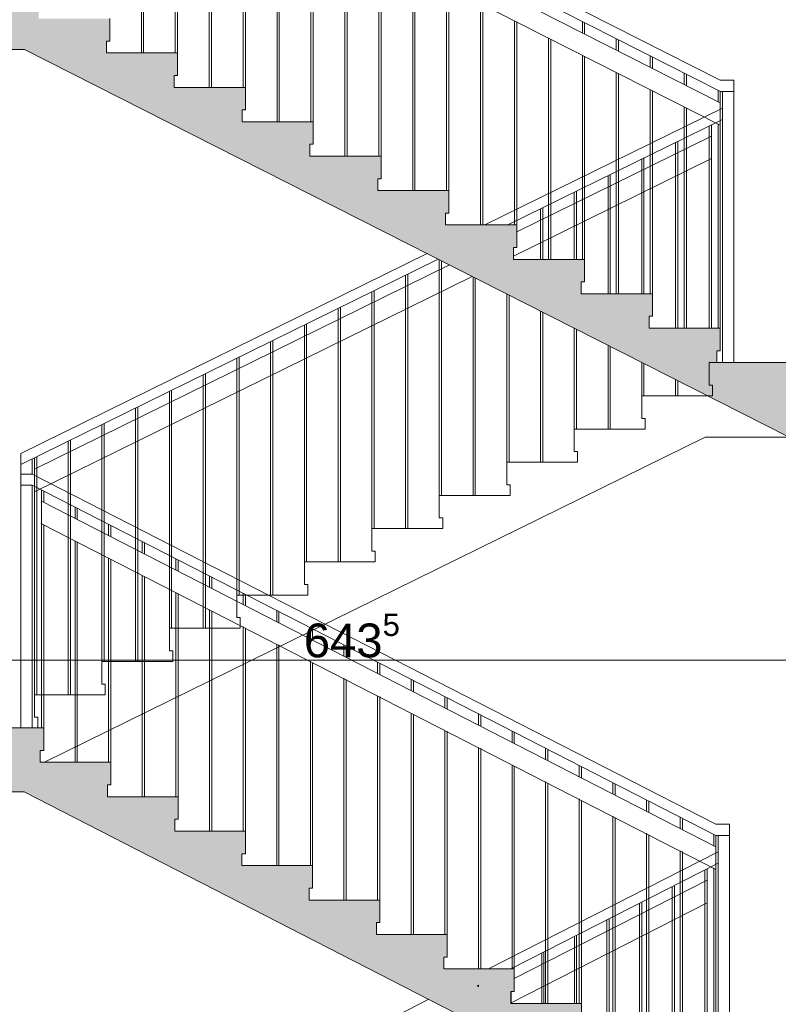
# Paper-space layout 'A-42 PRZEKRÓJ A-A' of a CAD drawing. Header units: millimetres. Extents: x 0 to 1114, y -5 to 726.
# Tile 72 of 91: x 497 to 530, y 281 to 324. Entities that reach past the tile are written whole.
import ezdxf
from ezdxf.xclip import XClip

# ---------------------------------------------------------------- set-up
doc = ezdxf.new("R2010")
doc.units = ezdxf.units.MM
doc.header["$MEASUREMENT"] = 0
doc.header["$XCLIPFRAME"] = 0
doc.linetypes.add('PRZERYWANA', pattern=[5.64444, 2.82222, -2.82222])
for name, color, linetype, lineweight, true_color in [('A__balustrada_Nr_pióra__161', 7, 'Continuous', 5, 0x949494), ('A_pochwyt_Nr_pióra__161', 7, 'Continuous', 5, 0x949494), ('A_schody_Nr_pióra__9', 7, 'Continuous', 13, 0xadadad), ('A_strop_Nr_pióra__9', 7, 'Continuous', 13, 0xadadad), ('A_widok_Nr_pióra__121', 7, 'Continuous', 5, 0xcacaca)]:
    doc.layers.add(name, color=color, linetype=linetype, lineweight=lineweight, true_color=true_color)
doc.layers.add('A_schody', color=7, linetype='Continuous')
for name, color, linetype, lineweight in [('A_schody_Nr_pióra__1', 7, 'Continuous', 20), ('A_strop_Nr_pióra__1', 7, 'Continuous', 20), ('A_wymiary_Nr_pióra__1', 7, 'Continuous', 20), ('A_wymiary_Nr_pióra__2', 8, 'Continuous', 13)]:
    doc.layers.add(name, color=color, linetype=linetype, lineweight=lineweight)
doc.styles.add('STYL_AUTOMATYCZNY_1', font='arial.ttf')

# ---------------------------------------------------------------- blocks, each defined once
blk = doc.blocks.new('Rysunek_1_1', base_point=(-1560.278, -148.908))
at = {"layer": 'A_schody', "linetype": 'Continuous', "lineweight": 0, "true_color": 0x000000}
h = blk.add_hatch(color=18, dxfattribs=at)
h.paths.add_polyline_path([(81.694, 140.929), (175.424, 140.929), (226.244, 140.929), (306.913, 140.929), (548.587, 140.929), (548.587, 244.87), (543.567, 244.87), (543.567, 243.12), (527.617, 243.12), (527.617, 243.652), (527.767, 243.652), (527.767, 244.652), (524.676, 244.652), (524.676, 245.185), (524.826, 245.185), (524.826, 246.185), (521.735, 246.185), (521.735, 246.718), (521.885, 246.718), (521.885, 247.718), (518.794, 247.718), (518.794, 248.251), (518.944, 248.251), (518.944, 249.251), (515.853, 249.251), (515.853, 249.784), (516.003, 249.784), (516.003, 250.784), (512.912, 250.784), (512.912, 251.317), (513.062, 251.317), (513.062, 252.317), (509.971, 252.317), (509.971, 252.85), (510.121, 252.85), (510.121, 253.85), (507.03, 253.85), (507.03, 254.383), (507.18, 254.383), (507.18, 255.383), (504.089, 255.383), (504.089, 255.916), (504.239, 255.916), (504.239, 256.916), (501.148, 256.916), (501.148, 257.449), (501.298, 257.449), (501.298, 258.449), (498.572, 258.449), (498.207, 258.449), (498.207, 258.982), (498.357, 258.982), (498.357, 259.982), (498.277, 259.982), (479.827, 259.982), (479.827, 286.332), (482.217, 286.332), (482.217, 290.162), (496.884, 290.162), (527.025, 274.725), (529.906, 273.25), (543.567, 273.25), (543.567, 276.2), (527.437, 276.2), (527.437, 276.727), (527.587, 276.727), (527.587, 277.727), (524.454, 277.727), (524.454, 278.255), (524.604, 278.255), (524.604, 279.255), (521.471, 279.255), (521.471, 279.783), (521.621, 279.783), (521.621, 280.783), (518.488, 280.783), (518.488, 281.31), (518.638, 281.31), (518.638, 282.31), (515.505, 282.31), (515.505, 282.838), (515.655, 282.838), (515.655, 283.838), (512.522, 283.838), (512.522, 284.366), (512.672, 284.366), (512.672, 285.366), (509.539, 285.366), (509.539, 285.894), (509.689, 285.894), (509.689, 286.894), (506.556, 286.894), (506.556, 287.421), (506.706, 287.421), (506.706, 288.421), (503.573, 288.421), (503.573, 288.949), (503.723, 288.949), (503.723, 289.949), (500.59, 289.949), (500.59, 290.477), (500.74, 290.477), (500.74, 291.477), (497.79, 291.477), (497.607, 291.477), (497.607, 292.005), (497.757, 292.005), (497.757, 293.005), (497.647, 293.005), (497.497, 293.005), (494.627, 293.005), (479.247, 293.005), (479.217, 293.005), (479.217, 319.235), (481.647, 319.235), (481.647, 323.105), (496.903, 323.105), (527.216, 307.736), (530.839, 305.9), (543.567, 305.9), (543.567, 309.21), (530.456, 309.21), (527.627, 309.21), (527.627, 309.736), (527.777, 309.736), (527.777, 310.736), (524.617, 310.736), (524.617, 311.262), (524.767, 311.262), (524.767, 312.262), (521.607, 312.262), (521.607, 312.788), (521.757, 312.788), (521.757, 313.788), (518.597, 313.788), (518.597, 314.314), (518.747, 314.314), (518.747, 315.314), (515.587, 315.314), (515.587, 315.84), (515.737, 315.84), (515.737, 316.84), (512.577, 316.84), (512.577, 317.366), (512.727, 317.366), (512.727, 318.366), (509.567, 318.366), (509.567, 318.892), (509.717, 318.892), (509.717, 319.892), (506.557, 319.892), (506.557, 320.418), (506.707, 320.418), (506.707, 321.418), (503.547, 321.418), (503.547, 321.944), (503.697, 321.944), (503.697, 322.944), (500.537, 322.944), (500.537, 323.47), (500.687, 323.47), (500.687, 324.47), (497.527, 324.47), (497.527, 324.493), (497.527, 324.996), (497.677, 324.996), (497.677, 325.996), (497.647, 325.996), (497.177, 325.996), (479.547, 325.996), (479.547, 351.996), (481.717, 351.996), (481.717, 355.946), (498.578, 355.946), (527.341, 341.136), (530.809, 339.35), (543.567, 339.35), (543.567, 342.65), (527.677, 342.65), (527.677, 343.181), (527.827, 343.181), (527.827, 344.181), (524.703, 344.181), (524.703, 344.712), (524.853, 344.712), (524.853, 345.712), (521.729, 345.712), (521.729, 346.244), (521.879, 346.244), (521.879, 347.244), (518.755, 347.244), (518.755, 347.775), (518.905, 347.775), (518.905, 348.775), (515.781, 348.775), (515.781, 349.306), (515.931, 349.306), (515.931, 350.306), (512.807, 350.306), (512.807, 350.838), (512.957, 350.838), (512.957, 351.838), (509.833, 351.838), (509.833, 352.369), (509.983, 352.369), (509.983, 353.369), (506.859, 353.369), (506.859, 353.9), (507.009, 353.9), (507.009, 354.9), (503.885, 354.9), (503.885, 355.432), (504.035, 355.432), (504.035, 356.432), (500.911, 356.432), (500.911, 356.963), (501.061, 356.963), (501.061, 357.963), (497.937, 357.963), (497.937, 357.981), (497.937, 358.495), (498.087, 358.495), (498.087, 359.495), (497.607, 359.495), (494.957, 359.495), (479.467, 359.495), (479.467, 385.725), (481.827, 385.725), (481.827, 389.495), (496.894, 389.495), (527.195, 374.445), (530.547, 372.78), (543.567, 372.78), (543.567, 375.94), (527.557, 375.94), (527.557, 376.433), (527.707, 376.433), (527.707, 377.433), (524.551, 377.433), (524.551, 377.926), (524.701, 377.926), (524.701, 378.926), (521.545, 378.926), (521.545, 379.419), (521.695, 379.419), (521.695, 380.419), (518.539, 380.419), (518.539, 380.912), (518.689, 380.912), (518.689, 381.912), (515.533, 381.912), (515.533, 382.405), (515.683, 382.405), (515.683, 383.405), (512.527, 383.405), (512.527, 383.898), (512.677, 383.898), (512.677, 384.898), (509.521, 384.898), (509.521, 385.391), (509.671, 385.391), (509.671, 386.391), (506.515, 386.391), (506.515, 386.884), (506.665, 386.884), (506.665, 387.884), (506.416, 387.884), (503.509, 387.884), (503.509, 388.377), (503.659, 388.377), (503.659, 389.377), (503.413, 389.377), (500.503, 389.377), (500.503, 389.87), (500.653, 389.87), (500.653, 390.87), (500.41, 390.87), (497.813, 390.87), (497.497, 390.87), (497.497, 391.363), (497.647, 391.363), (497.647, 392.363), (479.397, 392.363), (479.397, 418.623), (481.617, 418.623), (481.617, 422.123), (498.369, 422.123), (527.387, 407.759), (531.063, 405.94), (543.567, 405.94), (543.567, 409.28), (527.697, 409.28), (527.697, 409.765), (527.847, 409.765), (527.847, 410.765), (524.697, 410.765), (524.697, 411.25), (524.847, 411.25), (524.847, 412.25), (521.697, 412.25), (521.697, 412.735), (521.847, 412.735), (521.847, 413.735), (518.697, 413.735), (518.697, 414.22), (518.847, 414.22), (518.847, 415.22), (515.697, 415.22), (515.697, 415.705), (515.847, 415.705), (515.847, 416.705), (512.697, 416.705), (512.697, 417.189), (512.847, 417.189), (512.847, 418.189), (509.697, 418.189), (509.697, 418.674), (509.847, 418.674), (509.847, 419.674), (506.697, 419.674), (506.697, 420.159), (506.847, 420.159), (506.847, 421.159), (503.697, 421.159), (503.697, 421.644), (503.847, 421.644), (503.847, 422.644), (500.697, 422.644), (500.697, 423.129), (500.847, 423.129), (500.847, 424.129), (497.697, 424.129), (497.697, 424.614), (497.847, 424.614), (497.847, 425.614), (479.317, 425.614), (479.317, 451.774), (481.707, 451.774), (481.707, 455.544), (496.931, 455.544), (527.257, 440.792), (530.881, 439.03), (543.567, 439.03), (543.567, 442.31), (527.567, 442.31), (527.567, 442.785), (527.717, 442.785), (527.717, 443.785), (524.533, 443.785), (524.533, 444.261), (524.683, 444.261), (524.683, 445.261), (521.499, 445.261), (521.499, 445.737), (521.649, 445.737), (521.649, 446.737), (518.465, 446.737), (518.465, 447.213), (518.615, 447.213), (518.615, 448.213), (515.431, 448.213), (515.431, 448.689), (515.581, 448.689), (515.581, 449.689), (512.397, 449.689), (512.397, 450.165), (512.547, 450.165), (512.547, 451.165), (509.363, 451.165), (509.363, 451.641), (509.513, 451.641), (509.513, 452.641), (506.329, 452.641), (506.329, 453.117), (506.479, 453.117), (506.479, 454.117), (503.295, 454.117), (503.295, 454.593), (503.445, 454.593), (503.445, 455.593), (500.261, 455.593), (500.261, 456.069), (500.411, 456.069), (500.411, 457.069), (497.227, 457.069), (497.227, 457.545), (497.377, 457.545), (497.377, 458.545), (479.247, 458.545), (479.247, 484.675), (481.019, 484.675), (481.019, 488.575), (496.868, 488.575), (530.662, 472.1), (543.567, 472.1), (543.567, 475.18), (527.767, 475.18), (527.767, 475.645), (527.917, 475.645), (527.917, 476.645), (524.761, 476.645), (524.761, 477.11), (524.911, 477.11), (524.911, 478.11), (521.755, 478.11), (521.755, 478.576), (521.905, 478.576), (521.905, 479.576), (518.749, 479.576), (518.749, 480.041), (518.899, 480.041), (518.899, 481.041), (515.743, 481.041), (515.743, 481.507), (515.893, 481.507), (515.893, 482.507), (512.737, 482.507), (512.737, 482.972), (512.887, 482.972), (512.887, 483.972), (509.731, 483.972), (509.731, 484.438), (509.881, 484.438), (509.881, 485.438), (506.725, 485.438), (506.725, 485.903), (506.875, 485.903), (506.875, 486.903), (503.719, 486.903), (503.719, 487.369), (503.869, 487.369), (503.869, 488.369), (500.713, 488.369), (500.713, 488.834), (500.863, 488.834), (500.863, 489.834), (497.707, 489.834), (497.707, 490.3), (497.857, 490.3), (497.857, 491.3), (479.277, 491.3), (479.277, 517.52), (481.377, 517.52), (481.377, 521.533), (478.41, 521.533), (478.41, 524.133), (477.357, 524.133), (352.051, 524.133), (352.051, 536.095), (543.567, 536.095), (543.567, 527.836), (543.567, 524.133), (547.587, 524.133), (547.587, 521.533), (543.567, 521.533), (543.567, 517.54), (548.587, 517.54), (548.587, 540.961), (543.567, 540.961), (543.567, 539.119), (348.996, 539.119), (348.996, 564.681), (346.838, 564.681), (346.838, 562.317), (85.194, 562.317), (85.194, 564.681), (81.694, 564.681), (81.694, 553.481), (85.194, 553.481), (85.194, 558.993), (147.194, 558.993), (147.194, 524.281), (131.294, 524.281), (131.294, 520.056), (146.901, 520.056), (146.901, 517.255), (150.894, 517.255), (150.894, 491.056), (131.644, 491.056), (131.644, 491.558), (131.794, 491.558), (131.794, 492.558), (128.604, 492.558), (128.604, 493.06), (128.754, 493.06), (128.754, 494.06), (125.564, 494.06), (125.564, 494.562), (125.714, 494.562), (125.714, 495.562), (122.524, 495.562), (122.524, 496.065), (122.674, 496.065), (122.674, 497.065), (119.484, 497.065), (119.484, 497.567), (119.634, 497.567), (119.634, 498.567), (116.444, 498.567), (116.444, 499.069), (116.594, 499.069), (116.594, 500.069), (113.404, 500.069), (113.404, 500.571), (113.554, 500.571), (113.554, 501.571), (110.364, 501.571), (110.364, 502.074), (110.514, 502.074), (110.514, 503.074), (107.324, 503.074), (107.324, 503.576), (107.474, 503.576), (107.474, 504.576), (104.284, 504.576), (104.284, 505.078), (104.434, 505.078), (104.434, 506.078), (101.244, 506.078), (101.244, 506.581), (101.394, 506.581), (101.394, 507.581), (98.194, 507.581), (85.194, 507.581), (85.194, 504.381), (101.294, 504.381), (133.823, 488.306), (146.674, 488.306), (146.674, 484.256), (150.694, 484.256), (150.694, 458.206), (131.244, 458.206), (131.244, 458.69), (131.394, 458.69), (131.394, 459.69), (128.264, 459.69), (128.264, 460.174), (128.414, 460.174), (128.414, 461.174), (125.284, 461.174), (125.284, 461.658), (125.434, 461.658), (125.434, 462.658), (122.304, 462.658), (122.304, 463.142), (122.454, 463.142), (122.454, 464.142), (119.324, 464.142), (119.324, 464.626), (119.474, 464.626), (119.474, 465.626), (116.344, 465.626), (116.344, 466.11), (116.494, 466.11), (116.494, 467.11), (113.364, 467.11), (113.364, 467.594), (113.514, 467.594), (113.514, 468.594), (110.384, 468.594), (110.384, 469.078), (110.534, 469.078), (110.534, 470.078), (107.404, 470.078), (107.404, 470.562), (107.554, 470.562), (107.554, 471.562), (104.424, 471.562), (104.424, 472.046), (104.574, 472.046), (104.574, 473.046), (101.444, 473.046), (101.444, 473.531), (101.594, 473.531), (101.594, 474.531), (101.044, 474.531), (85.194, 474.531), (85.194, 471.531), (101.123, 471.531), (133.451, 455.431), (147.014, 455.431), (147.014, 451.371), (150.394, 451.371), (150.394, 425.231), (130.844, 425.231), (130.844, 425.744), (130.994, 425.744), (130.994, 426.744), (127.904, 426.744), (127.904, 427.258), (128.054, 427.258), (128.054, 428.258), (124.964, 428.258), (124.964, 428.771), (125.114, 428.771), (125.114, 429.771), (122.024, 429.771), (122.024, 430.285), (122.174, 430.285), (122.174, 431.285), (119.084, 431.285), (119.084, 431.799), (119.234, 431.799), (119.234, 432.799), (116.144, 432.799), (116.144, 433.312), (116.294, 433.312), (116.294, 434.312), (113.204, 434.312), (113.204, 434.826), (113.354, 434.826), (113.354, 435.826), (110.264, 435.826), (110.264, 436.34), (110.414, 436.34), (110.414, 437.34), (107.324, 437.34), (107.324, 437.853), (107.474, 437.853), (107.474, 438.853), (104.384, 438.853), (104.384, 439.367), (104.534, 439.367), (104.534, 440.367), (101.444, 440.367), (101.444, 440.881), (101.594, 440.881), (101.594, 441.881), (98.394, 441.881), (85.194, 441.881), (85.194, 438.631), (101.54, 438.631), (133.928, 421.956), (146.574, 421.956), (146.574, 418.066), (150.194, 418.066), (150.194, 391.956), (130.844, 391.956), (130.844, 392.467), (130.994, 392.467), (130.994, 393.467), (127.814, 393.467), (127.814, 393.978), (127.964, 393.978), (127.964, 394.978), (124.784, 394.978), (124.784, 395.49), (124.934, 395.49), (124.934, 396.49), (121.754, 396.49), (121.754, 397.001), (121.904, 397.001), (121.904, 398.001), (118.724, 398.001), (118.724, 398.512), (118.874, 398.512), (118.874, 399.512), (115.694, 399.512), (115.694, 400.024), (115.844, 400.024), (115.844, 401.024), (112.664, 401.024), (112.664, 401.535), (112.814, 401.535), (112.814, 402.535), (109.634, 402.535), (109.634, 403.046), (109.784, 403.046), (109.784, 404.046), (106.604, 404.046), (106.604, 404.558), (106.754, 404.558), (106.754, 405.558), (103.574, 405.558), (103.574, 406.069), (103.724, 406.069), (103.724, 407.069), (100.544, 407.069), (100.544, 407.581), (100.694, 407.581), (100.694, 408.581), (97.494, 408.581), (85.194, 408.581), (85.194, 405.431), (100.469, 405.431), (133.448, 388.981), (146.924, 388.981), (146.924, 385.311), (150.794, 385.311), (150.794, 358.881), (131.244, 358.881), (131.244, 359.376), (131.394, 359.376), (131.394, 360.376), (128.244, 360.376), (128.244, 360.871), (128.394, 360.871), (128.394, 361.871), (125.244, 361.871), (125.244, 362.367), (125.394, 362.367), (125.394, 363.367), (122.244, 363.367), (122.244, 363.862), (122.394, 363.862), (122.394, 364.862), (119.244, 364.862), (119.244, 365.358), (119.394, 365.358), (119.394, 366.358), (116.244, 366.358), (116.244, 366.853), (116.394, 366.853), (116.394, 367.853), (113.244, 367.853), (113.244, 368.349), (113.394, 368.349), (113.394, 369.349), (110.244, 369.349), (110.244, 369.844), (110.394, 369.844), (110.394, 370.844), (107.244, 370.844), (107.244, 371.34), (107.394, 371.34), (107.394, 372.34), (104.244, 372.34), (104.244, 372.835), (104.394, 372.835), (104.394, 373.835), (101.244, 373.835), (101.244, 374.331), (101.394, 374.331), (101.394, 375.331), (98.194, 375.331), (85.194, 375.331), (85.194, 372.331), (100.9, 372.331), (134.251, 355.706), (146.737, 355.706), (146.737, 352.136), (150.694, 352.136), (150.694, 325.906), (150.494, 325.906), (131.144, 325.906), (131.144, 326.408), (131.294, 326.408), (131.294, 327.408), (128.164, 327.408), (128.164, 327.91), (128.314, 327.91), (128.314, 328.91), (125.184, 328.91), (125.184, 329.412), (125.334, 329.412), (125.334, 330.412), (122.204, 330.412), (122.204, 330.915), (122.354, 330.915), (122.354, 331.915), (119.224, 331.915), (119.224, 332.417), (119.374, 332.417), (119.374, 333.417), (116.244, 333.417), (116.244, 333.919), (116.394, 333.919), (116.394, 334.919), (113.264, 334.919), (113.264, 335.421), (113.414, 335.421), (113.414, 336.421), (110.284, 336.421), (110.284, 336.924), (110.434, 336.924), (110.434, 337.924), (107.304, 337.924), (107.304, 338.426), (107.454, 338.426), (107.454, 339.426), (104.324, 339.426), (104.324, 339.928), (104.474, 339.928), (104.474, 340.928), (101.344, 340.928), (101.344, 341.431), (101.494, 341.431), (101.494, 342.431), (98.294, 342.431), (85.194, 342.431), (85.194, 339.231), (101.379, 339.231), (134.06, 322.756), (146.544, 322.756), (146.544, 319.066), (150.494, 319.066), (150.494, 292.856), (130.894, 292.856), (130.844, 292.856), (130.844, 293.321), (130.994, 293.321), (130.994, 294.321), (127.884, 294.321), (127.884, 294.787), (128.034, 294.787), (128.034, 295.787), (124.924, 295.787), (124.924, 296.253), (125.074, 296.253), (125.074, 297.253), (121.964, 297.253), (121.964, 297.719), (122.114, 297.719), (122.114, 298.719), (119.004, 298.719), (119.004, 299.185), (119.154, 299.185), (119.154, 300.185), (116.044, 300.185), (116.044, 300.651), (116.194, 300.651), (116.194, 301.651), (113.084, 301.651), (113.084, 302.117), (113.234, 302.117), (113.234, 303.117), (110.124, 303.117), (110.124, 303.583), (110.274, 303.583), (110.274, 304.583), (107.164, 304.583), (107.164, 305.049), (107.314, 305.049), (107.314, 306.049), (104.204, 306.049), (104.204, 306.515), (104.354, 306.515), (104.354, 307.515), (101.244, 307.515), (101.244, 307.981), (101.394, 307.981), (101.394, 308.981), (98.194, 308.981), (85.194, 308.981), (85.194, 306.131), (100.659, 306.131), (132.664, 290.281), (147.001, 290.281), (147.001, 286.281), (150.794, 286.281), (150.894, 286.281), (150.894, 260.081), (150.794, 260.081), (131.544, 260.081), (131.544, 260.54), (131.694, 260.54), (131.694, 261.54), (128.514, 261.54), (128.514, 261.999), (128.664, 261.999), (128.664, 262.999), (125.484, 262.999), (125.484, 263.458), (125.634, 263.458), (125.634, 264.458), (122.454, 264.458), (122.454, 264.917), (122.604, 264.917), (122.604, 265.917), (119.424, 265.917), (119.424, 266.376), (119.574, 266.376), (119.574, 267.376), (116.394, 267.376), (116.394, 267.835), (116.544, 267.835), (116.544, 268.835), (113.364, 268.835), (113.364, 269.294), (113.514, 269.294), (113.514, 270.294), (110.334, 270.294), (110.334, 270.753), (110.484, 270.753), (110.484, 271.753), (107.304, 271.753), (107.304, 272.212), (107.454, 272.212), (107.454, 273.212), (104.274, 273.212), (104.274, 273.671), (104.424, 273.671), (104.424, 274.671), (101.244, 274.671), (101.244, 275.131), (101.394, 275.131), (101.394, 276.131), (98.194, 276.131), (85.194, 276.131), (85.194, 276.281), (81.694, 276.281), (81.694, 161.081)])
h.paths.add_polyline_path([(85.194, 241.081), (99.89, 241.081), (133.69, 224.181), (146.852, 224.181), (146.852, 220.611), (150.594, 220.611), (150.594, 194.081), (134.194, 194.081), (130.994, 194.081), (130.844, 194.081), (130.844, 194.581), (130.994, 194.581), (130.994, 195.581), (127.874, 195.581), (127.874, 196.081), (128.024, 196.081), (128.024, 197.081), (124.904, 197.081), (124.904, 197.581), (125.054, 197.581), (125.054, 198.581), (121.934, 198.581), (121.934, 199.081), (122.084, 199.081), (122.084, 200.081), (118.964, 200.081), (118.964, 200.581), (119.114, 200.581), (119.114, 201.581), (115.994, 201.581), (115.994, 202.081), (116.144, 202.081), (116.144, 203.081), (113.024, 203.081), (113.024, 203.581), (113.174, 203.581), (113.174, 204.581), (110.054, 204.581), (110.054, 205.081), (110.204, 205.081), (110.204, 206.081), (107.084, 206.081), (107.084, 206.581), (107.234, 206.581), (107.234, 207.581), (104.114, 207.581), (104.114, 208.081), (104.264, 208.081), (104.264, 209.081), (101.144, 209.081), (101.144, 209.581), (101.294, 209.581), (101.294, 210.581), (85.694, 210.581), (85.194, 210.581)], flags=0)
h.paths.add_polyline_path([(85.194, 207.481), (100.985, 207.481), (134.051, 190.781), (147.294, 190.781), (147.294, 187.311), (150.694, 187.311), (150.694, 161.081), (129.144, 161.081), (129.144, 161.711), (129.294, 161.711), (129.294, 162.711), (126.2, 162.711), (126.2, 163.341), (126.35, 163.341), (126.35, 164.341), (123.255, 164.341), (123.255, 164.971), (123.405, 164.971), (123.405, 165.971), (120.311, 165.971), (120.311, 166.601), (120.461, 166.601), (120.461, 167.601), (117.366, 167.601), (117.366, 168.231), (117.516, 168.231), (117.516, 169.231), (114.422, 169.231), (114.422, 169.861), (114.572, 169.861), (114.572, 170.861), (111.477, 170.861), (111.477, 171.491), (111.627, 171.491), (111.627, 172.491), (108.533, 172.491), (108.533, 173.121), (108.683, 173.121), (108.683, 174.121), (105.588, 174.121), (105.588, 174.751), (105.738, 174.751), (105.738, 175.751), (102.644, 175.751), (102.644, 176.381), (102.794, 176.381), (102.794, 177.381), (99.594, 177.381), (85.694, 177.381), (85.194, 177.381)], flags=0)
h.paths.add_polyline_path([(98.194, 243.581), (85.194, 243.581), (85.194, 273.581), (100.052, 273.581), (134.109, 257.181), (146.856, 257.181), (146.856, 253.581), (150.794, 253.581), (150.794, 227.081), (131.244, 227.081), (131.244, 227.581), (131.394, 227.581), (131.394, 228.581), (128.244, 228.581), (128.244, 229.081), (128.394, 229.081), (128.394, 230.081), (125.244, 230.081), (125.244, 230.581), (125.394, 230.581), (125.394, 231.581), (122.244, 231.581), (122.244, 232.081), (122.394, 232.081), (122.394, 233.081), (119.244, 233.081), (119.244, 233.581), (119.394, 233.581), (119.394, 234.581), (116.244, 234.581), (116.244, 235.081), (116.394, 235.081), (116.394, 236.081), (113.244, 236.081), (113.244, 236.581), (113.394, 236.581), (113.394, 237.581), (110.244, 237.581), (110.244, 238.081), (110.394, 238.081), (110.394, 239.081), (107.244, 239.081), (107.244, 239.581), (107.394, 239.581), (107.394, 240.581), (104.244, 240.581), (104.244, 241.081), (104.394, 241.081), (104.394, 242.081), (101.244, 242.081), (101.244, 242.581), (101.394, 242.581), (101.394, 243.581)], flags=0)
h.paths.add_polyline_path([(172.924, 149.057), (153.247, 149.057), (153.247, 526.588), (172.924, 526.588)], flags=0)
h.paths.add_polyline_path([(153.247, 529.128), (153.247, 540.019), (153.247, 558.993), (197.906, 558.993), (197.906, 529.128), (175.424, 529.128)], flags=0)
h.paths.add_polyline_path([(175.424, 458.356), (175.424, 487.895), (224.744, 487.895), (224.744, 479.356), (226.244, 479.356), (226.244, 491.056), (175.424, 491.056), (175.424, 520.915), (224.744, 520.915), (224.744, 512.056), (226.244, 512.056), (226.244, 526.757), (254.323, 526.757), (254.323, 149.057), (226.244, 149.057), (226.244, 161.081), (175.424, 161.081), (175.424, 190.716), (224.744, 190.716), (224.744, 182.081), (226.244, 182.081), (226.244, 194.081), (175.424, 194.081), (175.424, 223.904), (224.744, 223.904), (224.744, 215.081), (226.244, 215.081), (226.244, 227.081), (175.424, 227.081), (175.424, 257.094), (224.744, 257.094), (224.744, 248.081), (226.244, 248.081), (226.244, 260.081), (175.424, 260.081), (175.424, 289.86), (224.744, 289.86), (224.744, 281.081), (226.244, 281.081), (226.244, 292.856), (175.424, 292.856), (175.424, 322.879), (224.744, 322.879), (224.744, 313.856), (226.244, 313.856), (226.244, 325.906), (175.424, 325.906), (175.424, 355.9), (224.744, 355.9), (224.744, 346.906), (226.244, 346.906), (226.244, 359.081), (175.424, 359.081), (175.424, 388.92), (224.744, 388.92), (224.744, 380.081), (226.244, 380.081), (226.244, 392.156), (175.424, 392.156), (175.424, 421.855), (224.744, 421.855), (224.744, 413.156), (226.244, 413.156), (226.244, 425.381), (175.424, 425.381), (175.424, 454.875), (224.744, 454.875), (224.744, 446.381), (226.244, 446.381), (226.244, 458.356)], flags=0)
h.paths.add_polyline_path([(224.744, 529.128), (198.906, 529.128), (198.906, 558.993), (214.553, 558.993), (214.553, 554.428), (218.278, 554.428), (218.278, 558.993), (280.423, 558.993), (280.423, 554.428), (284.064, 554.428), (284.064, 558.993), (332.796, 558.993), (346.125, 558.993), (346.125, 552.476), (347.029, 552.476), (347.029, 524.133), (332.796, 524.133), (311.061, 524.133), (311.061, 529.128), (305.413, 529.128), (256.333, 529.128), (254.833, 529.128), (226.244, 529.128)], flags=0)
h.paths.add_polyline_path([(255.709, 227.081), (255.709, 253.581), (259.467, 253.581), (259.467, 256.491), (278.972, 256.491), (278.972, 253.581), (283.324, 253.581), (283.324, 248.081), (285.053, 248.081), (285.053, 260.081), (256.323, 260.081), (255.823, 260.081), (255.823, 286.356), (258.688, 286.356), (258.688, 289.266), (279.283, 289.266), (279.283, 286.356), (283.254, 286.356), (283.254, 281.081), (285.053, 281.081), (285.053, 292.856), (256.323, 292.856), (255.823, 292.856), (255.823, 319.066), (258.343, 319.066), (258.343, 322.256), (279.153, 322.256), (279.153, 319.066), (283.634, 319.066), (283.634, 313.856), (285.053, 313.856), (285.053, 325.906), (256.323, 325.906), (255.823, 325.906), (255.823, 352.136), (258.283, 352.136), (258.283, 355.416), (279.133, 355.416), (279.133, 352.136), (283.504, 352.136), (283.504, 346.906), (285.053, 346.906), (285.053, 359.081), (256.323, 359.081), (255.823, 359.081), (255.823, 385.311), (258.573, 385.311), (258.573, 388.571), (279.593, 388.571), (279.593, 385.311), (283.494, 385.311), (283.494, 380.081), (285.053, 380.081), (285.053, 392.156), (256.323, 392.156), (255.823, 392.156), (255.823, 418.066), (258.523, 418.066), (258.523, 421.666), (279.293, 421.666), (279.293, 418.066), (283.494, 418.066), (283.494, 413.156), (285.053, 413.156), (285.053, 425.381), (256.323, 425.381), (255.823, 425.381), (255.823, 451.371), (258.099, 451.371), (258.099, 455.501), (279.815, 455.501), (279.815, 451.371), (283.574, 451.371), (283.574, 446.381), (285.053, 446.381), (285.053, 458.356), (256.323, 458.356), (255.823, 458.356), (255.823, 484.206), (258.703, 484.206), (258.703, 488.306), (279.604, 488.306), (279.583, 484.206), (283.574, 484.206), (283.574, 479.356), (285.053, 479.356), (285.053, 491.056), (256.323, 491.056), (255.823, 491.056), (255.823, 517.226), (258.689, 517.226), (258.689, 519.525), (258.689, 521.328), (255.923, 521.328), (255.923, 528.128), (283.474, 528.128), (283.474, 521.328), (279.543, 521.328), (279.543, 517.226), (283.674, 517.226), (283.674, 512.056), (285.053, 512.056), (285.053, 527.628), (305.413, 527.628), (305.413, 149.057), (285.053, 149.057), (285.053, 161.081), (256.323, 161.081), (255.823, 161.081), (255.823, 187.581), (258.382, 187.581), (258.382, 190.681), (279.823, 190.681), (279.823, 187.581), (283.474, 187.581), (283.474, 182.081), (285.053, 182.081), (285.053, 194.081), (256.323, 194.081), (255.823, 194.081), (255.823, 220.581), (258.433, 220.581), (258.433, 223.491), (279.303, 223.491), (279.303, 220.581), (283.413, 220.581), (283.413, 215.081), (285.053, 215.081), (285.053, 227.081), (256.209, 227.081)], flags=0)
h.paths.add_polyline_path([(306.913, 289.828), (477.357, 289.828), (477.357, 260.081), (306.913, 260.081)], flags=0)
h.paths.add_polyline_path([(458.097, 161.081), (306.913, 161.081), (306.913, 190.96), (458.097, 190.96)], flags=0)
h.paths.add_polyline_path([(306.913, 458.356), (306.913, 488.028), (477.357, 488.028), (477.357, 458.356)], flags=0)
h.paths.add_polyline_path([(306.913, 425.381), (306.913, 455.328), (477.357, 455.328), (477.357, 425.381)], flags=0)
h.paths.add_polyline_path([(477.357, 392.156), (306.913, 392.156), (306.913, 422.353), (477.357, 422.353), (477.357, 392.363)], flags=0)
h.paths.add_polyline_path([(477.357, 491.056), (306.913, 491.056), (306.913, 521.064), (477.357, 521.064)], flags=0)
h.paths.add_polyline_path([(306.913, 193.881), (306.913, 224.053), (477.357, 224.053), (477.357, 193.881), (458.097, 193.881)], flags=0)
h.paths.add_polyline_path([(306.913, 325.906), (306.913, 356.053), (477.357, 356.053), (477.357, 325.906)], flags=0)
h.paths.add_polyline_path([(306.913, 389.128), (477.357, 389.128), (477.357, 359.081), (306.913, 359.081)], flags=0)
h.paths.add_polyline_path([(477.357, 292.856), (306.913, 292.856), (306.913, 322.878), (477.357, 322.878)], flags=0)
h.paths.add_polyline_path([(306.913, 257.053), (477.357, 257.053), (477.357, 227.081), (306.913, 227.081)], flags=0)
h.paths.add_polyline_path([(460.097, 161.23), (459.597, 161.23), (459.597, 190.96), (477.357, 190.96), (477.357, 187.48), (482.007, 187.48), (482.007, 190.96), (498.336, 190.96), (519.447, 181.159), (521.347, 180.277), (521.347, 179.775), (543.567, 179.775), (543.567, 161.23)], flags=0)
h.paths.add_polyline_path([(479.747, 220.551), (482.078, 220.551), (482.078, 224.303), (496.973, 224.303), (527.249, 209.225), (530.883, 207.415), (543.567, 207.415), (543.567, 182.775), (522.45, 182.775), (519.677, 182.775), (519.677, 184.164), (516.687, 184.164), (516.687, 185.552), (513.697, 185.552), (513.697, 186.94), (510.707, 186.94), (510.707, 188.328), (507.717, 188.328), (507.717, 189.716), (504.727, 189.716), (504.727, 191.104), (501.737, 191.104), (501.737, 192.492), (498.747, 192.492), (498.747, 193.881), (497.557, 193.881), (479.747, 193.881)], flags=0)
h.paths.add_polyline_path([(479.827, 253.051), (481.977, 253.051), (481.977, 256.781), (498.162, 256.781), (527.183, 241.654), (528.401, 241.02), (529.443, 241.02), (543.567, 241.02), (543.567, 210.76), (530.484, 210.76), (527.727, 210.76), (527.727, 211.236), (527.877, 211.236), (527.877, 212.236), (524.74, 212.236), (524.74, 212.712), (524.89, 212.712), (524.89, 213.712), (521.753, 213.712), (521.753, 214.189), (521.903, 214.189), (521.903, 215.189), (518.766, 215.189), (518.766, 215.665), (518.916, 215.665), (518.916, 216.665), (515.779, 216.665), (515.779, 217.142), (515.929, 217.142), (515.929, 218.142), (512.792, 218.142), (512.792, 218.618), (512.942, 218.618), (512.942, 219.618), (509.805, 219.618), (509.805, 220.095), (509.955, 220.095), (509.955, 221.095), (506.818, 221.095), (506.818, 221.571), (506.968, 221.571), (506.968, 222.571), (503.831, 222.571), (503.831, 223.048), (503.981, 223.048), (503.981, 224.048), (500.844, 224.048), (500.844, 224.524), (500.994, 224.524), (500.994, 225.524), (497.994, 225.524), (497.857, 225.524), (497.857, 226.001), (498.007, 226.001), (498.007, 227.001), (497.597, 227.001), (479.827, 227.001)], flags=0)
at = {"layer": 'A__balustrada_Nr_pióra__161', "color": 252, "linetype": 'Continuous', "lineweight": 5, "true_color": 0x949494}
for p, q in [((502.092, 322.944), (502.092, 332.764)), ((502.192, 322.944), (502.192, 332.713)), ((503.597, 322.944), (503.597, 332.001)), ((503.697, 322.944), (503.697, 331.95)), ((505.102, 321.418), (505.102, 331.238)), ((505.202, 321.418), (505.202, 331.187)), ((506.607, 321.418), (506.607, 330.475)), ((506.707, 321.418), (506.707, 330.424)), ((508.112, 319.892), (508.112, 329.712)), ((508.212, 319.892), (508.212, 329.661)), ((509.617, 319.892), (509.617, 328.949)), ((509.717, 319.892), (509.717, 328.898)), ((511.122, 318.366), (511.122, 328.186)), ((511.222, 318.366), (511.222, 328.135)), ((512.627, 318.366), (512.627, 327.423)), ((512.727, 318.366), (512.727, 327.372)), ((514.132, 316.84), (514.132, 326.66)), ((514.232, 316.84), (514.232, 326.609)), ((515.637, 316.84), (515.637, 325.897)), ((515.737, 316.84), (515.737, 325.846)), ((517.142, 315.314), (517.142, 325.134)), ((517.242, 315.314), (517.242, 325.083)), ((518.647, 315.314), (518.647, 324.371)), ((518.747, 315.314), (518.747, 324.32)), ((521.657, 323.841), (521.657, 324.34)), ((521.757, 323.791), (521.757, 324.289)), ((520.152, 313.788), (520.152, 323.608)), ((520.252, 313.788), (520.252, 323.557)), ((523.162, 323.078), (523.162, 323.577)), ((523.262, 323.028), (523.262, 323.526)), ((521.657, 313.788), (521.657, 322.845)), ((521.757, 313.788), (521.757, 322.794)), ((524.667, 322.315), (524.667, 322.814)), ((524.767, 322.265), (524.767, 322.763)), ((523.162, 312.262), (523.162, 322.082)), ((523.262, 312.262), (523.262, 322.031)), ((526.172, 321.552), (526.172, 322.051)), ((526.272, 321.502), (526.272, 322)), ((528.377, 309.21), (528.377, 321.736)), ((524.667, 312.262), (524.667, 321.319)), ((524.767, 312.262), (524.767, 321.268)), ((527.677, 320.789), (527.677, 321.288)), ((527.777, 310.736), (527.777, 321.237)), ((527.877, 309.21), (527.877, 321.236)), ((526.172, 310.736), (526.172, 320.556)), ((526.272, 310.736), (526.272, 320.505)), ((527.677, 310.736), (527.677, 319.793)), ((496.747, 293.005), (496.747, 304.266)), ((497.247, 293.005), (497.247, 303.766)), ((497.657, 293.005), (497.657, 303.556)), ((497.757, 303.006), (497.757, 303.505)), ((499.148, 302.293), (499.148, 302.792)), ((499.248, 302.242), (499.248, 302.741)), ((497.757, 293.005), (497.757, 302.007)), ((500.64, 301.529), (500.64, 302.029)), ((500.74, 301.478), (500.74, 301.977)), ((499.148, 291.477), (499.148, 301.294)), ((499.248, 291.477), (499.248, 301.243)), ((502.131, 300.765), (502.131, 301.265)), ((502.231, 300.714), (502.231, 301.214)), ((500.64, 291.477), (500.64, 300.53)), ((500.74, 291.477), (500.74, 300.479)), ((503.623, 300.001), (503.623, 300.501)), ((503.723, 299.95), (503.723, 300.45)), ((502.131, 289.949), (502.131, 299.766)), ((502.231, 289.949), (502.231, 299.715)), ((505.114, 299.238), (505.114, 299.737)), ((505.214, 299.186), (505.214, 299.686)), ((503.623, 289.949), (503.623, 299.003)), ((503.723, 289.949), (503.723, 298.951)), ((506.606, 298.474), (506.606, 298.973)), ((506.706, 298.422), (506.706, 298.922)), ((505.114, 288.421), (505.114, 298.239)), ((505.214, 288.421), (505.214, 298.187)), ((508.097, 297.71), (508.097, 298.209)), ((508.197, 297.659), (508.197, 298.158)), ((506.606, 288.421), (506.606, 297.475)), ((509.589, 296.946), (509.589, 297.445)), ((506.706, 288.421), (506.706, 297.424)), ((509.689, 296.895), (509.689, 297.394)), ((508.097, 286.894), (508.097, 296.711)), ((508.197, 286.894), (508.197, 296.66)), ((511.08, 296.182), (511.08, 296.682)), ((511.18, 296.131), (511.18, 296.63)), ((509.589, 286.894), (509.589, 295.947)), ((509.689, 286.894), (509.689, 295.896)), ((512.572, 295.418), (512.572, 295.918)), ((512.672, 295.367), (512.672, 295.866)), ((511.08, 285.366), (511.08, 295.183)), ((511.18, 285.366), (511.18, 295.132)), ((514.063, 294.654), (514.063, 295.154)), ((514.163, 294.603), (514.163, 295.103)), ((512.572, 285.366), (512.572, 294.419)), ((515.555, 293.891), (515.555, 294.39)), ((512.672, 285.366), (512.672, 294.368)), ((515.655, 293.839), (515.655, 294.339)), ((514.063, 283.838), (514.063, 293.655)), ((514.163, 283.838), (514.163, 293.604)), ((517.046, 293.127), (517.046, 293.626)), ((517.146, 293.075), (517.146, 293.575)), ((515.555, 283.838), (515.555, 292.892)), ((515.655, 283.838), (515.655, 292.84)), ((518.538, 292.363), (518.538, 292.862)), ((518.638, 292.312), (518.638, 292.811)), ((517.046, 282.31), (517.046, 292.128)), ((517.146, 282.31), (517.146, 292.077)), ((520.029, 291.599), (520.029, 292.098)), ((520.129, 291.548), (520.129, 292.047)), ((518.538, 282.31), (518.538, 291.364)), ((521.521, 290.835), (521.521, 291.335)), ((518.638, 282.31), (518.638, 291.313)), ((521.621, 290.784), (521.621, 291.283)), ((520.029, 280.783), (520.029, 290.6)), ((520.129, 280.783), (520.129, 290.549)), ((523.012, 290.071), (523.012, 290.571)), ((523.112, 290.02), (523.112, 290.519)), ((521.521, 280.783), (521.521, 289.836)), ((521.621, 280.783), (521.621, 289.785)), ((524.504, 289.307), (524.504, 289.807)), ((524.604, 289.256), (524.604, 289.756)), ((523.012, 279.255), (523.012, 289.072)), ((523.112, 279.255), (523.112, 289.021)), ((525.995, 288.543), (525.995, 289.043)), ((526.095, 288.492), (526.095, 288.992)), ((527.587, 288.727), (528.187, 288.727)), ((528.187, 276.2), (528.187, 288.727)), ((524.504, 279.255), (524.504, 288.308)), ((527.487, 287.78), (527.487, 288.279)), ((524.604, 279.255), (524.604, 288.257)), ((527.587, 288.228), (528.187, 288.228)), ((527.587, 277.727), (527.587, 288.228)), ((527.687, 276.2), (527.687, 288.228)), ((525.995, 277.727), (525.995, 287.545)), ((526.095, 277.727), (526.095, 287.493)), ((527.487, 277.727), (527.487, 286.781))]:
    blk.add_line(p, q, dxfattribs=at)
for p in [(497.657, 302.058), (497.757, 302.007), (499.248, 301.243), (500.64, 300.53), (503.723, 298.951), (505.114, 298.239), (506.606, 297.475), (508.197, 296.66), (509.589, 295.947), (511.08, 295.183), (511.18, 295.132), (512.672, 294.368), (515.655, 292.84), (517.146, 292.077), (520.029, 290.6), (521.521, 289.836), (523.012, 289.072), (524.504, 288.308), (526.095, 287.493), (527.487, 286.781)]:
    blk.add_point(p, dxfattribs=at)
at = {"layer": 'A_pochwyt_Nr_pióra__161', "color": 252, "linetype": 'Continuous', "lineweight": 5, "true_color": 0x949494}
for p, q in [((527.777, 321.736), (496.927, 337.376)), ((527.78, 321.236), (496.927, 336.878)), ((527.777, 320.739), (497.577, 336.05)), ((527.777, 319.742), (497.577, 335.053)), ((527.777, 321.736), (528.377, 321.736)), ((527.777, 321.236), (528.377, 321.236)), ((497.247, 304.266), (496.747, 304.266)), ((527.587, 288.727), (497.247, 304.266)), ((497.247, 303.766), (496.747, 303.766)), ((527.587, 288.228), (497.247, 303.766)), ((527.587, 287.728), (497.657, 303.057)), ((527.587, 286.729), (497.657, 302.058))]:
    blk.add_line(p, q, dxfattribs=at)
at = {"layer": 'A_schody_Nr_pióra__1', "color": 7, "linetype": 'Continuous', "lineweight": 20}
for p, q in [((500.687, 323.47), (500.687, 324.47)), ((500.687, 323.47), (500.537, 323.47)), ((500.537, 322.944), (500.537, 323.47)), ((496.903, 323.105), (530.839, 305.9)), ((503.697, 322.944), (500.537, 322.944)), ((503.697, 321.944), (503.697, 322.944)), ((503.697, 321.944), (503.547, 321.944)), ((503.547, 321.418), (503.547, 321.944)), ((506.707, 321.418), (503.547, 321.418)), ((506.707, 320.418), (506.707, 321.418)), ((506.707, 320.418), (506.557, 320.418)), ((506.557, 319.892), (506.557, 320.418)), ((509.717, 319.892), (506.557, 319.892)), ((509.717, 318.892), (509.717, 319.892)), ((509.717, 318.892), (509.567, 318.892)), ((509.567, 318.366), (509.567, 318.892)), ((512.727, 318.366), (509.567, 318.366)), ((512.727, 317.366), (512.727, 318.366)), ((512.727, 317.366), (512.577, 317.366)), ((512.577, 316.84), (512.577, 317.366)), ((515.737, 316.84), (512.577, 316.84)), ((515.737, 315.84), (515.737, 316.84)), ((515.737, 315.84), (515.587, 315.84)), ((515.587, 315.314), (515.587, 315.84)), ((518.747, 315.314), (515.587, 315.314)), ((518.747, 314.314), (518.747, 315.314)), ((518.747, 314.314), (518.597, 314.314)), ((518.597, 313.788), (518.597, 314.314)), ((521.757, 313.788), (518.597, 313.788)), ((521.757, 312.788), (521.757, 313.788)), ((521.757, 312.788), (521.607, 312.788)), ((521.607, 312.262), (521.607, 312.788)), ((524.767, 312.262), (521.607, 312.262)), ((524.767, 311.262), (524.767, 312.262)), ((524.767, 311.262), (524.617, 311.262)), ((524.617, 310.736), (524.617, 311.262)), ((527.777, 310.736), (524.617, 310.736)), ((527.777, 309.736), (527.777, 310.736)), ((527.777, 309.736), (527.627, 309.736)), ((527.627, 309.21), (527.627, 309.736)), ((497.757, 293.005), (494.627, 293.005)), ((497.757, 292.005), (497.757, 293.005)), ((497.757, 292.005), (497.607, 292.005)), ((497.607, 291.477), (497.607, 292.005)), ((500.74, 291.477), (497.607, 291.477)), ((500.74, 290.477), (500.74, 291.477)), ((500.74, 290.477), (500.59, 290.477)), ((500.59, 289.949), (500.59, 290.477)), ((496.884, 290.162), (529.906, 273.25)), ((503.723, 289.949), (500.59, 289.949)), ((503.723, 288.949), (503.723, 289.949)), ((503.723, 288.949), (503.573, 288.949)), ((503.573, 288.421), (503.573, 288.949)), ((506.706, 288.421), (503.573, 288.421)), ((506.706, 287.421), (506.706, 288.421)), ((506.706, 287.421), (506.556, 287.421)), ((506.556, 286.894), (506.556, 287.421)), ((509.689, 286.894), (506.556, 286.894)), ((509.689, 285.894), (509.689, 286.894)), ((509.689, 285.894), (509.539, 285.894)), ((509.539, 285.366), (509.539, 285.894)), ((512.672, 285.366), (509.539, 285.366)), ((512.672, 284.366), (512.672, 285.366)), ((512.672, 284.366), (512.522, 284.366)), ((512.522, 283.838), (512.522, 284.366)), ((515.655, 283.838), (512.522, 283.838)), ((515.655, 282.838), (515.655, 283.838)), ((515.655, 282.838), (515.505, 282.838)), ((515.505, 282.31), (515.505, 282.838)), ((518.638, 282.31), (515.505, 282.31)), ((518.638, 281.31), (518.638, 282.31)), ((518.638, 281.31), (518.488, 281.31)), ((518.488, 280.783), (518.488, 281.31)), ((521.621, 280.783), (518.488, 280.783)), ((521.621, 279.783), (521.621, 280.783))]:
    blk.add_line(p, q, dxfattribs=at)
at = {"layer": 'A_schody_Nr_pióra__9', "color": 253, "linetype": 'PRZERYWANA', "lineweight": 13, "true_color": 0xadadad}
for p, q in [((527.287, 308.21), (527.287, 309.21)), ((527.287, 309.21), (530.456, 309.21)), ((527.287, 308.21), (527.437, 308.21)), ((527.437, 307.736), (527.437, 308.21)), ((527.216, 307.736), (527.437, 307.736))]:
    blk.add_line(p, q, dxfattribs=at)
at = {"layer": 'A_schody_Nr_pióra__9', "color": 253, "linetype": 'Continuous', "lineweight": 13, "true_color": 0xadadad}
for p, q in [((524.293, 306.736), (524.293, 307.736)), ((524.293, 307.736), (527.216, 307.736)), ((524.293, 306.736), (524.443, 306.736)), ((524.443, 306.263), (524.443, 306.736)), ((521.299, 305.263), (521.299, 306.263)), ((521.299, 306.263), (524.443, 306.263)), ((497.79, 291.477), (527.101, 305.9)), ((521.299, 305.263), (521.449, 305.263)), ((521.449, 304.79), (521.449, 305.263)), ((518.305, 303.79), (518.305, 304.79)), ((518.305, 304.79), (521.449, 304.79)), ((518.305, 303.79), (518.455, 303.79)), ((518.455, 303.317), (518.455, 303.79)), ((515.311, 302.317), (515.311, 303.317)), ((515.311, 303.317), (518.455, 303.317)), ((515.311, 302.317), (515.461, 302.317)), ((515.461, 301.844), (515.461, 302.317)), ((512.317, 300.844), (512.317, 301.844)), ((512.317, 301.844), (515.461, 301.844)), ((512.317, 300.844), (512.467, 300.844)), ((512.467, 300.37), (512.467, 300.844)), ((509.323, 299.37), (509.323, 300.37)), ((509.323, 300.37), (512.467, 300.37)), ((509.323, 299.37), (509.473, 299.37)), ((509.473, 298.897), (509.473, 299.37)), ((506.329, 297.897), (506.329, 298.897)), ((506.329, 298.897), (509.473, 298.897)), ((506.329, 297.897), (506.479, 297.897)), ((506.479, 297.424), (506.479, 297.897)), ((503.335, 296.424), (503.335, 297.424)), ((503.335, 297.424), (506.479, 297.424)), ((503.335, 296.424), (503.485, 296.424)), ((503.485, 295.951), (503.485, 296.424)), ((500.341, 294.951), (500.341, 295.951)), ((500.341, 295.951), (503.485, 295.951)), ((500.341, 294.951), (500.491, 294.951)), ((500.491, 294.478), (500.491, 294.951)), ((497.347, 293.478), (497.347, 294.478)), ((497.347, 294.478), (500.491, 294.478)), ((497.347, 293.478), (497.497, 293.478)), ((497.497, 293.005), (497.497, 293.478))]:
    blk.add_line(p, q, dxfattribs=at)
at = {"layer": 'A_strop_Nr_pióra__1', "color": 7, "linetype": 'Continuous', "lineweight": 20}
for p, q in [((481.647, 323.105), (496.903, 323.105)), ((527.627, 309.21), (543.567, 309.21)), ((479.217, 293.005), (497.647, 293.005)), ((482.217, 290.162), (496.884, 290.162))]:
    blk.add_line(p, q, dxfattribs=at)
at = {"layer": 'A_strop_Nr_pióra__9', "color": 253, "linetype": 'Continuous', "lineweight": 13, "true_color": 0xadadad}
blk.add_line((530.839, 305.9), (527.101, 305.9), dxfattribs=at)
at = {"layer": 'A_widok_Nr_pióra__121', "color": 9, "linetype": 'Continuous', "lineweight": 5, "true_color": 0xcacaca}
for p, q in [((517.337, 315.314), (527.877, 320.5)), ((518.352, 315.314), (527.877, 320)), ((527.387, 310.736), (527.387, 319.759)), ((527.287, 310.736), (527.287, 319.71)), ((518.747, 315.009), (527.387, 319.26)), ((525.79, 310.736), (525.79, 318.974)), ((525.89, 310.736), (525.89, 319.023)), ((518.597, 313.936), (527.387, 318.261)), ((524.293, 312.262), (524.293, 318.237)), ((524.393, 312.262), (524.393, 318.286)), ((522.896, 312.262), (522.896, 317.55)), ((522.796, 312.262), (522.796, 317.5)), ((521.299, 313.788), (521.299, 316.764)), ((521.399, 313.788), (521.399, 316.813)), ((519.802, 313.788), (519.802, 316.027)), ((519.902, 313.788), (519.902, 316.076)), ((518.405, 315.314), (518.405, 315.34)), ((496.747, 305.183), (514.765, 314.048)), ((496.747, 304.683), (515.265, 313.795)), ((515.311, 303.317), (515.311, 313.772)), ((515.411, 303.317), (515.411, 313.721)), ((497.347, 304.479), (515.765, 313.541)), ((497.347, 303.48), (516.765, 313.035)), ((513.814, 301.844), (513.814, 313.081)), ((513.914, 301.844), (513.914, 313.13)), ((516.808, 303.317), (516.808, 313.013)), ((516.908, 303.317), (516.908, 312.962)), ((512.317, 301.844), (512.317, 312.344)), ((512.417, 301.844), (512.417, 312.393)), ((518.305, 304.79), (518.305, 312.254)), ((518.405, 304.79), (518.405, 312.203)), ((510.82, 300.37), (510.82, 311.608)), ((510.92, 300.37), (510.92, 311.657)), ((519.802, 304.79), (519.802, 311.495)), ((519.902, 304.79), (519.902, 311.444)), ((509.323, 300.37), (509.323, 310.871)), ((509.423, 300.37), (509.423, 310.92)), ((521.299, 306.263), (521.299, 310.736)), ((521.399, 306.263), (521.399, 310.685)), ((507.826, 298.897), (507.826, 310.134)), ((507.926, 298.897), (507.926, 310.184)), ((522.796, 306.263), (522.796, 309.977)), ((522.896, 306.263), (522.896, 309.926)), ((506.329, 298.897), (506.329, 309.398)), ((506.429, 298.897), (506.429, 309.447)), ((524.293, 307.736), (524.293, 309.218)), ((524.393, 307.736), (524.393, 309.167)), ((504.832, 297.424), (504.832, 308.661)), ((504.932, 297.424), (504.932, 308.71)), ((525.79, 307.736), (525.79, 308.459)), ((525.89, 307.736), (525.89, 308.408)), ((503.435, 297.424), (503.435, 307.974)), ((503.335, 297.424), (503.335, 307.925)), ((501.838, 295.951), (501.838, 307.188)), ((501.938, 295.951), (501.938, 307.237)), ((500.341, 295.951), (500.341, 306.451)), ((500.441, 295.951), (500.441, 306.501)), ((498.944, 294.478), (498.944, 305.764)), ((498.844, 294.478), (498.844, 305.715)), ((496.747, 304.266), (496.747, 305.183)), ((497.247, 304.266), (497.247, 304.929)), ((497.347, 294.478), (497.347, 304.978)), ((497.447, 294.478), (497.447, 305.027)), ((517.49, 282.31), (527.687, 287.5)), ((518.478, 282.31), (527.687, 286.997)), ((527.097, 277.727), (527.097, 286.697)), ((527.197, 277.727), (527.197, 286.748)), ((518.638, 281.889), (527.197, 286.245)), ((525.648, 277.727), (525.648, 285.96)), ((525.748, 277.727), (525.748, 286.01)), ((518.464, 280.795), (527.197, 285.239)), ((524.2, 279.255), (524.2, 285.222)), ((524.3, 279.255), (524.3, 285.273)), ((522.751, 279.255), (522.751, 284.485)), ((522.851, 279.255), (522.851, 284.536)), ((521.303, 280.783), (521.303, 283.748)), ((521.403, 280.783), (521.403, 283.799)), ((519.954, 280.783), (519.954, 283.062)), ((519.854, 280.783), (519.854, 283.011)), ((518.506, 282.31), (518.506, 282.325)), ((516.987, 281.551), (517.057, 281.587)), ((517.057, 281.515), (517.057, 281.587)), ((518.506, 280.774), (518.506, 281.31)), ((497.527, 272.151), (514.844, 280.964))]:
    blk.add_line(p, q, dxfattribs=at)
at = {"layer": 'A_wymiary_Nr_pióra__2', "color": 8, "linetype": 'Continuous', "lineweight": 13}
blk.add_line((479.217, 296.005), (543.567, 296.005), dxfattribs=at)
at = {"layer": 'A_wymiary_Nr_pióra__1', "color": 7, "linetype": 'Continuous', "lineweight": 20, "insert": (509.298, 295.696), "char_height": 1.5, "attachment_point": 7, "style": 'STYL_AUTOMATYCZNY_1'}
blk.add_mtext('\\A1;{\\pql;\\fArial|b0|i0|c238|p0;\\W1.000000;643\\fArial|b0|i0|c238|p0;\\W1.000000;\\A1{\\H.66x;\\S5^  ;}}', dxfattribs=at)

psp = doc.layouts.new('A-42 PRZEKRÓJ A-A')

# ---------------------------------------------------------------- block references
at = {"color": 37, "linetype": 'Continuous', "lineweight": 5, "true_color": 0x656532}
ref = psp.add_blockref('Rysunek_1_1', (-1560.278, -148.908), dxfattribs=at)
XClip(ref).set_block_clipping_path([(39.0902360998, 131.2954404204), (584.779237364, 589.1)])

doc.saveas('drawing.dxf')
